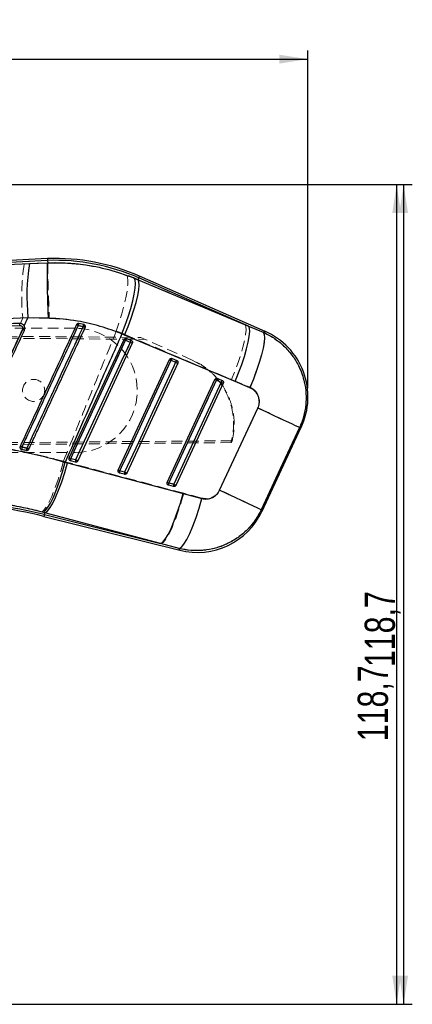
# Model space of a CAD drawing. Header units: millimetres. Extents: x 32 to 392, y 19 to 284.
# Tile 9 of 19: x 261 to 306, y 170 to 284. Entities that reach past the tile are written whole.
import ezdxf

# ---------------------------------------------------------------- set-up
doc = ezdxf.new("R2010")
doc.units = ezdxf.units.MM
doc.linetypes.add('HIDDEN', pattern=[1.905, 1.27, -0.635])
doc.layers.add('FORMATO', color=179, linetype='Continuous')
doc.styles.add('SLDTEXTSTYLE0', font='TXT', dxfattribs={"width": 0.75})
doc.dimstyles.new('SLDDIMSTYLE0', dxfattribs={"dimtxt": 3.5, "dimasz": 3.302, "dimexe": 0, "dimexo": 0.0625, "dimgap": 0.875, "dimtad": 1, "dimdec": 0, "dimlfac": 1.25, "dimrnd": 1e-09, "dimzin": 12, "dimdsep": 46, "dimtxsty": 'SLDTEXTSTYLE0', "dimsah": 1, "dimcen": 0.09, "dimadec": 0, "dimazin": 3, "dimtfac": 1, "dimtdec": 0, "dimtofl": 0, "dimtmove": 0, "dimatfit": 3, "dimfxl": 0, "dimfrac": 2, "dimtolj": 1, "dimtzin": 12, "dimarcsym": 0})
doc.dimstyles.new('SLDDIMSTYLE1', dxfattribs={"dimtxt": 3.5, "dimasz": 3.302, "dimexe": 0, "dimexo": 0.0625, "dimgap": 0.875, "dimtad": 1, "dimdec": 1, "dimlfac": 1.25, "dimrnd": 1e-09, "dimzin": 12, "dimdsep": 46, "dimtxsty": 'SLDTEXTSTYLE0', "dimsah": 1, "dimcen": 0.09, "dimadec": 0, "dimazin": 3, "dimtfac": 1, "dimtdec": 1, "dimtofl": 0, "dimtmove": 0, "dimatfit": 3, "dimfxl": 0, "dimfrac": 2, "dimtolj": 1, "dimtzin": 12, "dimarcsym": 0})

# ---------------------------------------------------------------- blocks, each defined once
blk = doc.blocks.new('_D')
at = {"layer": 'FORMATO'}
for p, q in [((64.48, 243.57), (64.48, 280.25)), ((294.24, 241.13), (294.24, 280.25)), ((64.48, 279.25), (294.24, 279.25))]:
    blk.add_line(p, q, dxfattribs=at)
for points in [[(64.48, 279.25), (67.79, 278.74), (67.79, 279.75)], [(294.24, 279.25), (290.94, 279.76), (290.94, 278.74)]]:
    blk.add_solid(points, dxfattribs=at)
at = {"layer": 'FORMATO', "insert": (159.27, 283.76), "char_height": 3.5, "attachment_point": 1, "rotation": 0.0009, "style": 'SLDTEXTSTYLE0'}
blk.add_mtext('287', dxfattribs=at)
blk = doc.blocks.new('_D_4')
at = {"layer": 'FORMATO'}
for p, q in [((155.48, 264.73), (306.32, 264.73)), ((305.32, 264.73), (305.32, 169.78)), ((146.68, 169.78), (306.32, 169.78))]:
    blk.add_line(p, q, dxfattribs=at)
for points in [[(305.32, 264.73), (304.82, 261.43), (305.83, 261.43)], [(305.32, 169.78), (305.83, 173.08), (304.82, 173.08)]]:
    blk.add_solid(points, dxfattribs=at)
at = {"layer": 'FORMATO', "insert": (300.81, 208.84), "char_height": 3.5, "attachment_point": 1, "rotation": 90, "style": 'SLDTEXTSTYLE0'}
blk.add_mtext('118,7', dxfattribs=at)
blk = doc.blocks.new('_D_5')
at = {"layer": 'FORMATO'}
for p, q in [((155.48, 264.73), (305.51, 264.73)), ((304.51, 264.73), (304.51, 169.78)), ((146.68, 169.78), (305.51, 169.78))]:
    blk.add_line(p, q, dxfattribs=at)
for points in [[(304.51, 264.73), (304.01, 261.43), (305.02, 261.43)], [(304.51, 169.78), (305.02, 173.08), (304.01, 173.08)]]:
    blk.add_solid(points, dxfattribs=at)
at = {"layer": 'FORMATO', "insert": (300, 200.25), "char_height": 3.5, "attachment_point": 1, "rotation": 90, "style": 'SLDTEXTSTYLE0'}
blk.add_mtext('118,7', dxfattribs=at)

msp = doc.modelspace()

# ---------------------------------------------------------------- linework, layer by layer
at = {"color": 7, "linetype": 'Continuous', "lineweight": 25}
for p, q in [((264.093598, 256.153182), (217.970178, 253.739131)), ((264.103038, 255.936468), (223.057416, 253.788183)), ((261.99468, 255.563264), (264.114827, 255.664463)), ((264.103038, 255.936468), (264.114863, 255.664755)), ((264.114827, 255.664463), (264.114863, 255.664755)), ((274.127678, 253.891631), (274.572142, 253.707639)), ((274.660823, 253.9094), (274.572142, 253.707639)), ((274.572142, 253.707639), (287.366161, 248.324942)), ((287.366161, 248.324942), (274.660823, 253.9094)), ((289.295267, 247.713969), (274.748104, 254.107976)), ((261.382343, 248.357965), (261.820426, 249.306612)), ((264.199989, 249.262739), (261.820426, 249.306612)), ((268.287402, 248.517683), (267.715758, 248.634246)), ((261.232277, 248.032996), (261.203861, 247.930006)), ((268.336003, 248.501601), (268.287402, 248.517683)), ((287.366161, 248.324942), (289.072766, 247.609645)), ((266.601393, 233.059558), (272.951982, 246.771515)), ((273.907954, 246.340994), (267.598258, 232.71735)), ((273.021647, 247.295556), (272.696798, 247.428421)), ((285.814687, 241.91196), (273.021647, 247.295556)), ((273.133521, 246.687434), (273.651629, 246.459708)), ((273.255062, 246.898511), (273.270536, 246.892352)), ((273.270536, 246.892352), (273.788643, 246.664625)), ((272.280963, 231.643068), (278.216003, 244.457786)), ((278.397552, 244.373717), (278.91566, 244.145991)), ((278.51916, 244.584755), (278.53456, 244.578622)), ((278.53456, 244.578622), (279.052667, 244.350896)), ((279.171977, 244.027268), (273.277828, 231.300863)), ((277.960533, 230.226578), (283.480023, 242.144058)), ((278.142046, 230.142547), (283.661589, 242.060004)), ((284.179698, 241.832279), (278.701053, 230.003134)), ((283.661589, 242.060004), (283.480023, 242.144058)), ((283.661589, 242.060004), (284.179698, 241.832279)), ((283.783296, 242.270985), (283.798584, 242.264892)), ((283.798584, 242.264892), (284.316692, 242.037166)), ((287.51957, 241.193143), (285.814687, 241.91196)), ((284.436001, 241.713542), (278.957398, 229.884378)), ((284.018556, 229.313873), (288.451097, 238.822272)), ((288.930468, 226.900263), (293.468733, 236.63086)), ((261.026301, 234.082205), (261.095908, 234.056244)), ((266.761495, 232.721631), (266.700565, 232.746261)), ((267.320501, 232.582214), (266.761495, 232.721631)), ((267.341911, 232.836074), (266.782904, 232.975489)), ((266.13824, 232.572568), (266.405826, 232.502075)), ((266.405826, 232.502075), (279.792717, 228.938363)), ((273.021482, 231.4196), (272.462475, 231.559015)), ((272.441062, 231.305143), (272.380063, 231.329812)), ((273.000069, 231.165726), (272.441062, 231.305143)), ((278.142046, 230.142547), (277.960533, 230.226578)), ((278.120628, 229.888655), (278.059527, 229.913383)), ((278.679634, 229.749238), (278.120628, 229.888655)), ((278.701053, 230.003134), (278.142046, 230.142547)), ((279.792717, 228.938363), (281.962302, 228.362292)), ((263.785625, 226.711297), (263.549993, 226.773891)), ((263.680618, 226.290262), (279.420059, 222.364831)), ((263.733108, 226.500727), (263.785625, 226.711297)), ((263.733108, 226.500727), (277.172487, 223.148934)), ((277.172487, 223.148934), (263.785625, 226.711297)), ((279.340988, 222.569079), (277.172487, 223.148934))]:
    msp.add_line(p, q, dxfattribs=at)
at = {"color": 7, "linetype": 'HIDDEN', "lineweight": 18}
for p, q in [((222.673924, 253.768112), (264.103038, 255.936468)), ((261.397451, 255.532322), (222.673924, 253.768112)), ((264.114892, 255.663844), (261.397451, 255.532322)), ((264.114897, 255.663978), (264.114892, 255.663844)), ((274.660823, 253.9094), (274.576289, 253.717076)), ((286.950207, 248.507769), (274.576289, 253.717076)), ((274.660823, 253.9094), (274.748104, 254.107976)), ((274.660823, 253.9094), (286.950207, 248.507769)), ((260.818588, 248.640116), (260.869065, 248.642028)), ((261.221077, 249.269424), (260.952753, 248.63901)), ((261.221077, 249.269424), (264.302429, 249.224664)), ((213.583588, 247.554813), (274.898676, 247.015515)), ((267.283666, 248.080287), (213.684167, 248.083966)), ((260.896699, 248.391336), (260.846466, 248.389322)), ((261.116116, 248.595604), (261.16516, 248.567246)), ((261.363315, 248.387151), (261.428509, 248.242687)), ((289.081136, 247.613569), (286.950207, 248.507769)), ((289.295267, 247.713969), (289.081136, 247.613569)), ((213.684666, 247.315517), (275.408434, 246.791458)), ((273.028705, 247.352676), (285.399496, 242.14041)), ((273.65152, 246.457925), (273.133411, 246.685648)), ((273.270281, 246.892437), (273.246395, 246.901428)), ((273.788388, 246.66471), (273.270281, 246.892437)), ((275.408434, 246.791458), (274.898676, 247.015515)), ((280.849772, 244.399792), (275.408434, 246.791458)), ((278.915576, 244.144237), (278.397465, 244.371959)), ((278.534311, 244.578706), (278.51069, 244.587613)), ((279.052419, 244.350979), (278.534311, 244.578706)), ((280.775195, 244.432571), (281.702737, 243.92916)), ((284.179653, 241.830565), (283.66154, 242.058285)), ((283.798345, 242.264973), (283.77511, 242.273758)), ((284.316453, 242.037245), (283.798345, 242.264973)), ((285.399496, 242.14041), (287.527588, 241.241345)), ((293.27636, 236.575158), (293.468733, 236.63086)), ((213.683783, 234.452345), (285.474238, 235.052017)), ((285.372828, 234.834638), (285.474238, 235.052017)), ((285.372828, 234.834638), (213.582672, 234.213062)), ((261.095923, 234.056232), (261.040881, 234.074674)), ((213.683179, 233.683967), (267.282677, 233.680288)), ((266.410615, 232.548674), (265.937615, 232.672308)), ((266.70911, 232.741549), (266.7618, 232.721467)), ((266.7618, 232.721467), (267.320806, 232.582051)), ((266.782724, 232.973728), (267.341731, 232.834316)), ((279.862833, 228.965815), (266.410615, 232.548674)), ((272.462297, 231.55729), (273.021304, 231.41788)), ((272.388425, 231.325193), (272.441361, 231.304982)), ((272.441361, 231.304982), (273.000367, 231.165566)), ((278.067619, 229.908902), (278.120917, 229.888499)), ((278.120917, 229.888499), (278.679923, 229.749083)), ((278.141869, 230.140878), (278.700876, 230.001471)), ((281.96673, 228.406408), (279.862833, 228.965815)), ((288.930468, 226.900263), (288.835228, 227.066366)), ((263.369012, 226.820656), (263.785535, 226.710935)), ((263.680618, 226.290262), (263.733108, 226.500727)), ((263.733108, 226.500727), (263.785535, 226.710935)), ((277.237652, 223.132681), (263.733108, 226.500727)), ((263.785535, 226.710935), (277.237652, 223.132681)), ((277.237652, 223.132681), (279.340414, 222.570562)), ((279.340414, 222.570562), (279.420059, 222.364831))]:
    msp.add_line(p, q, dxfattribs=at)
at = {"color": 8, "linetype": 'Continuous', "lineweight": 25}
for p, q in [((274.748104, 254.107976), (274.660823, 253.9094)), ((289.072766, 247.609645), (289.295267, 247.713969)), ((293.468733, 236.63086), (293.27, 236.573317)), ((288.835564, 227.06578), (288.930468, 226.900263)), ((263.733108, 226.500727), (263.680618, 226.290262)), ((279.420059, 222.364831), (279.340988, 222.569079))]:
    msp.add_line(p, q, dxfattribs=at)
at = {"color": 7, "linetype": 'HIDDEN', "lineweight": 18, "flags": 128}
for points in [[(273.226905, 254.244238), (273.341921, 254.009169), (273.392333, 253.614058), (273.376757, 253.069741), (273.295621, 252.391144), (273.15115, 251.596878), (272.947307, 250.708724), (272.68968, 249.751038), (272.385335, 248.750085), (272.042619, 247.733314)], [(274.576289, 253.717076), (274.676676, 253.477654), (274.70395, 253.084539), (274.657375, 252.548361), (274.538209, 251.883615), (274.349675, 251.108272), (274.096869, 250.243294), (273.786625, 249.312066), (273.427333, 248.339765), (273.028705, 247.352676)], [(286.950207, 248.507769), (287.050357, 248.268327), (287.077341, 247.875068), (287.03043, 247.338633), (286.910892, 246.673536), (286.721962, 245.897773), (286.468752, 245.032334), (286.158113, 244.100636), (285.798451, 243.127888), (285.399496, 242.14041)], [(289.081136, 247.613569), (289.184863, 247.380279), (289.214463, 246.991179), (289.169125, 246.456915), (289.050091, 245.792104), (288.860617, 245.014933), (288.605886, 244.146666), (288.292869, 243.211057), (287.930128, 242.233703), (287.527588, 241.241345)], [(273.133411, 246.685648), (272.928663, 246.243573), (272.109672, 244.475271), (268.83371, 237.402064), (266.782724, 232.973728)], [(267.341731, 232.834316), (267.546479, 233.276391), (268.365469, 235.044693), (271.641433, 242.1179), (273.65152, 246.457925)], [(267.598241, 232.716999), (267.802986, 233.159075), (268.621967, 234.927382), (271.897892, 242.000607), (273.907953, 246.340638)], [(278.397465, 244.371959), (278.192716, 243.929883), (277.373719, 242.161581), (274.097733, 235.088374), (272.462297, 231.55729)], [(273.021304, 231.41788), (273.226053, 231.859955), (274.045051, 233.628257), (277.32104, 240.701465), (278.915576, 244.144237)], [(273.277811, 231.30052), (273.482557, 231.742597), (274.30154, 233.510905), (277.577475, 240.584139), (279.171981, 244.026917)], [(283.66154, 242.058285), (283.456788, 241.61621), (282.63778, 239.847908), (279.361752, 232.774703), (278.141869, 230.140878)], [(278.700876, 230.001471), (278.905628, 230.443546), (279.724636, 232.211847), (283.00067, 239.285052), (284.179653, 241.830565)], [(278.95738, 229.884046), (279.162127, 230.326123), (279.981114, 232.094434), (283.257065, 239.167679), (284.436014, 241.713199)], [(288.456937, 238.868498), (286.221019, 234.072193), (284.022772, 229.356697)], [(288.835228, 227.066366), (291.036945, 231.780364), (293.27636, 236.575158)], [(265.937615, 232.672308), (265.622995, 231.541663), (265.283754, 230.463), (264.931111, 229.471991), (264.576727, 228.601412), (264.232324, 227.880054), (263.909292, 227.331774), (263.618313, 226.974705), (263.369012, 226.820656)], [(266.410615, 232.548674), (266.085692, 231.419444), (265.736435, 230.342261), (265.374421, 229.352828), (265.011648, 228.483936), (264.660138, 227.764383), (264.331543, 227.218016), (264.036751, 226.862945), (263.785535, 226.710935)], [(279.862833, 228.965815), (279.537909, 227.83724), (279.188672, 226.760796), (278.826685, 225.772126), (278.463935, 224.903966), (278.112433, 224.185062), (277.783817, 223.639219), (277.48897, 223.284511), (277.237652, 223.132681)], [(281.96673, 228.406408), (281.641574, 227.27185), (281.291862, 226.190195), (280.92929, 225.197623), (280.565986, 224.327331), (280.214102, 223.608428), (279.885406, 223.06496), (279.590893, 222.715105), (279.340414, 222.570562)]]:
    msp.add_lwpolyline(points, dxfattribs=at)
at = {"color": 7, "linetype": 'Continuous', "lineweight": 25, "flags": 128}
for points in [[(272.696798, 247.428421), (273.079875, 248.430602), (273.423562, 249.418678), (273.718435, 250.365557), (273.95641, 251.245275), (274.13096, 252.03371), (274.2373, 252.709244), (274.272514, 253.253353), (274.235636, 253.651117), (274.127678, 253.891631)], [(273.021647, 247.295556), (273.423096, 248.287462), (273.784844, 249.265612), (274.097017, 250.203313), (274.351099, 251.074978), (274.540154, 251.856819), (274.659025, 252.527501), (274.704467, 253.068721), (274.67524, 253.465712), (274.572142, 253.707639)], [(285.814687, 241.91196), (286.216237, 242.903984), (286.578099, 243.882269), (286.890395, 244.820114), (287.144603, 245.691919), (287.333782, 246.473888), (287.45277, 247.144677), (287.498318, 247.685976), (287.469183, 248.08301), (287.366161, 248.324942)], [(289.072766, 247.609645), (289.178771, 247.372722), (289.210111, 246.979091), (289.165922, 246.439592), (289.047421, 245.769081), (288.857872, 244.986023), (288.602494, 244.111981), (288.28832, 243.171024), (287.924001, 242.189065), (287.51957, 241.193143)], [(266.782904, 232.975489), (266.987655, 233.417576), (267.806656, 235.185925), (271.082663, 242.259321), (273.133521, 246.687434)], [(273.651629, 246.459708), (273.446879, 246.017621), (272.627877, 244.249272), (269.351869, 237.175877), (267.341911, 232.836074)], [(273.133521, 246.687434), (273.096489, 246.704585), (273.061765, 246.720668), (273.030397, 246.735196), (273.003331, 246.747732), (272.981383, 246.757897), (272.965215, 246.765385), (272.955315, 246.769971), (272.951982, 246.771515)], [(273.907954, 246.340994), (273.895568, 246.34673), (273.875486, 246.356031), (273.848464, 246.368546), (273.815518, 246.383804), (273.777889, 246.401232), (273.736994, 246.420172), (273.694373, 246.439912), (273.651629, 246.459708)], [(272.462475, 231.559015), (272.667226, 232.001102), (273.486229, 233.76945), (276.762242, 240.842842), (278.397552, 244.373717)], [(278.91566, 244.145991), (278.710909, 243.703904), (277.891906, 241.935556), (274.615892, 234.862164), (273.021482, 231.4196)], [(278.216003, 244.457786), (278.219337, 244.456244), (278.229238, 244.451661), (278.245407, 244.444175), (278.267357, 244.434011), (278.294424, 244.421476), (278.325794, 244.406949), (278.360519, 244.390868), (278.397552, 244.373717)], [(278.91566, 244.145991), (278.958404, 244.126195), (279.001025, 244.106455), (279.04192, 244.087514), (279.079548, 244.070085), (279.112492, 244.054825), (279.139513, 244.042309), (279.159593, 244.033006), (279.171977, 244.027268)], [(284.179698, 241.832279), (284.222442, 241.812483), (284.265063, 241.792742), (284.305957, 241.7738), (284.343583, 241.75637), (284.376526, 241.741108), (284.403544, 241.728589), (284.423621, 241.719283), (284.436001, 241.713542)], [(293.27, 236.573317), (293.119392, 236.643807), (292.814041, 236.78646), (292.362208, 236.997419), (291.776114, 237.270976), (291.071615, 237.599732), (290.267766, 237.974793), (289.386313, 238.386014), (288.451099, 238.822271)], [(293.27, 236.573317), (291.034893, 231.781194), (288.835564, 227.06578)], [(266.782904, 232.975489), (266.745877, 232.992638), (266.711158, 233.008718), (266.679794, 233.023244), (266.652733, 233.035778), (266.630788, 233.045942), (266.614624, 233.053429), (266.604726, 233.058014), (266.601393, 233.059558)], [(267.598258, 232.71735), (267.585867, 232.723089), (267.565779, 232.732392), (267.538752, 232.744909), (267.505803, 232.760169), (267.468171, 232.777597), (267.427275, 232.796538), (267.384654, 232.816278), (267.341911, 232.836074)], [(263.549993, 226.773891), (263.800076, 226.925458), (264.092244, 227.278125), (264.416919, 227.820331), (264.76346, 228.534305), (265.120507, 229.396643), (265.476359, 230.379081), (265.819351, 231.449417), (266.13824, 232.572568)], [(263.785625, 226.711297), (264.036821, 226.8617), (264.331166, 227.213227), (264.658998, 227.754345), (265.009561, 228.467293), (265.371349, 229.328675), (265.732488, 230.310222), (266.081128, 231.379722), (266.405826, 232.502075)], [(272.280963, 231.643068), (272.284297, 231.641526), (272.294195, 231.636944), (272.310361, 231.629459), (272.332305, 231.619298), (272.359367, 231.606766), (272.39073, 231.592241), (272.425448, 231.576163), (272.462475, 231.559015)], [(273.021482, 231.4196), (273.064225, 231.399804), (273.106846, 231.380064), (273.147742, 231.361122), (273.185373, 231.343693), (273.218322, 231.32843), (273.245349, 231.315911), (273.265437, 231.306605), (273.277828, 231.300863)], [(278.701053, 230.003134), (278.743795, 229.983338), (278.786416, 229.963598), (278.827312, 229.944655), (278.864943, 229.927223), (278.897892, 229.911958), (278.924919, 229.899435), (278.945006, 229.890125), (278.957398, 229.884378)], [(288.835564, 227.06578), (288.684979, 227.136263), (288.379737, 227.278869), (287.92809, 227.489744), (287.34225, 227.763186), (286.638054, 228.091803), (285.834541, 228.466709), (284.953435, 228.877771), (284.018556, 229.313873)], [(277.172487, 223.148934), (277.423712, 223.299283), (277.718074, 223.650705), (278.045912, 224.19167), (278.396473, 224.904428), (278.758254, 225.765596), (279.119386, 226.74692), (279.468019, 227.816203), (279.792717, 228.938363)], [(279.340988, 222.569079), (279.591314, 222.711946), (279.885304, 223.058434), (280.213209, 223.597053), (280.564154, 224.309942), (280.926502, 225.173461), (281.288237, 226.158973), (281.637363, 227.233798), (281.962302, 228.362292)]]:
    msp.add_lwpolyline(points, dxfattribs=at)
at = {"color": 7, "linetype": 'HIDDEN', "lineweight": 18}
msp.add_circle((262.483172, 240.880617), 1.28, dxfattribs=at)
for centre, radius, start, end in [((285.726603, 251.713238), 24.627079, 171.07875921, 185.6949926), ((264.941956, 231.797768), 24.153274, 66.27276477, 91.99045993), ((259.988137, 248.418052), 0.908955, 358.31573865, 14.26519608), ((268.537067, 248.293923), 0.889026, 157.49250664, 173.03853433), ((256.520147, 237.692191), 11.258443, 64.28199446, 65.43145121), ((267.283172, 240.880288), 7.2, 269.99606742, 89.99606742), ((280.058438, 275.334542), 29.651892, 244.83389801, 245.2717222), ((268.952109, 248.187919), 0.742011, 153.61381463, 172.2744757), ((281.894811, 277.695048), 32.432718, 245.05589346, 245.52049631), ((275.916058, 252.799763), 6.717553, 243.81675877, 245.52883644), ((273.517853, 246.579883), 0.398726, 128.38253838, 164.61769223), ((274.03595, 246.352165), 0.398713, 128.3821696, 164.61791966), ((280.137157, 260.298932), 15.285188, 244.89309306, 245.95010507), ((281.266986, 250.67366), 6.924275, 243.85646856, 245.51754435), ((278.781773, 244.266249), 0.398581, 128.37883651, 164.6202362), ((279.299869, 244.038533), 0.398565, 128.37849411, 164.62051623), ((285.604694, 258.424604), 15.769375, 244.90097039, 245.92548411), ((286.667198, 248.653951), 7.248227, 243.91412471, 245.50115209), ((284.045682, 241.952643), 0.398404, 128.37606945, 164.62333692), ((284.563778, 241.72493), 0.398385, 128.37594259, 164.62367039), ((291.190241, 256.805056), 16.534319, 244.91247844, 245.8895202), ((192.470292, 30.943213), 229.011703, 63.88471815, 65.22005981), ((289.072854, 294.809116), 66.648043, 245.01713274, 245.21567815), ((262.357866, 233.985069), 1.263947, 165.57769728, 176.77241035), ((262.672098, 233.920935), 1.011667, 164.89441791, 178.93782862), ((283.040984, 280.163887), 50.692522, 245.09722116, 245.38996466), ((269.55024, 239.055087), 6.681472, 243.81014501, 245.5305721), ((267.182725, 232.813552), 0.43088, 158.17691378, 192.34005939), ((267.741749, 232.674135), 0.430897, 158.17716424, 192.33946606), ((273.8046, 246.626091), 15.230947, 244.89206314, 245.95314987), ((275.313186, 237.818649), 6.879838, 243.84886365, 245.51952099), ((272.862491, 231.39706), 0.431079, 158.17980691, 192.33338279), ((273.421521, 231.257644), 0.431102, 158.18013956, 192.33264171), ((279.684, 245.641099), 15.706415, 244.89982401, 245.92884337), ((281.124503, 236.686669), 7.193294, 243.90569667, 245.50329772), ((278.542327, 229.980574), 0.431351, 158.18371643, 192.32508144), ((279.101365, 229.841159), 0.431383, 158.18417482, 192.32417316), ((285.683221, 244.914843), 16.466991, 244.91130592, 245.89288219), ((188.431677, 22.299068), 228.058149, 63.87990078, 65.21892044), ((252.188146, 180.209946), 47.708726, 75.99606742, 89.99464199)]:
    msp.add_arc(centre, radius, start, end, dxfattribs=at)
at = {"color": 7, "linetype": 'Continuous', "lineweight": 25}
for centre, radius, start, end in [((286.410736, 251.752502), 24.711652, 171.12906799, 185.68027561), ((264.941956, 231.797768), 24.370185, 66.27276477, 91.99708704), ((264.941956, 231.797768), 24.153274, 66.27276477, 91.99045993), ((259.993074, 248.418011), 0.9042, 358.29162067, 14.34404467), ((268.775746, 248.248676), 1.127935, 160.01119083, 172.23463263), ((256.198585, 236.993255), 12.02769, 64.34672982, 65.40848478), ((261.521999, 250.319592), 2.304877, 262.77883904, 268.34018537), ((256.142117, 223.647459), 27.301297, 65.05090859, 65.53373342), ((269.10908, 248.154066), 0.898539, 156.12919066, 171.48206451), ((250.483595, 209.809863), 42.3686, 64.90039797, 65.25174125), ((285.96257, 240.131669), 8.2824, 334.67784429, 66.49286957), ((273.506119, 246.586568), 0.386009, 127.61147248, 164.85253169), ((274.024223, 246.358844), 0.386005, 127.61136377, 164.85260114), ((278.770112, 244.272867), 0.385968, 127.61038457, 164.8533113), ((279.288216, 244.045143), 0.385964, 127.61028466, 164.85339753), ((284.034101, 241.959173), 0.385918, 127.60959642, 164.85427176), ((284.552205, 241.73145), 0.385912, 127.60956529, 164.85437591), ((251.765291, 214.186413), 22.189105, 65.02293917, 65.62118286), ((262.466545, 233.9632), 1.373792, 165.79470522, 176.11651838), ((262.745223, 233.906475), 1.085151, 165.1218241, 178.24514977), ((247.8182, 204.045945), 33.18094, 64.82917816, 65.27523155), ((267.19003, 232.813321), 0.438235, 158.2814524, 192.07701857), ((267.749042, 232.673904), 0.43824, 158.28152257, 192.07684676), ((272.869658, 231.396831), 0.438294, 158.28226269, 192.07508423), ((273.428672, 231.257414), 0.438301, 158.2823558, 192.07486942), ((278.549306, 229.980342), 0.438374, 158.28335561, 192.07267789), ((279.108323, 229.840925), 0.438383, 158.28348348, 192.0724147), ((252.188146, 180.209946), 47.491815, 75.99606742, 89.99606742), ((252.188146, 180.209946), 47.708726, 75.99606742, 89.99464199), ((281.424305, 230.401071), 8.2824, 255.78198389, 335.2144975)]:
    msp.add_arc(centre, radius, start, end, dxfattribs=at)
for points, knots in [([(223.057416, 253.788183), (226.887564, 253.963035), (239.867329, 254.55558), (252.845902, 255.146627), (261.99468, 255.563264)], [0, 0, 0, 0, 0.295086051, 1, 1, 1, 1]), ([(264.199989, 249.262739), (264.198534, 249.300064), (264.188189, 249.565582), (264.164806, 250.194893), (264.133539, 251.134035), (264.104799, 252.152772), (264.084151, 253.08607), (264.071929, 253.911006), (264.068844, 254.600402), (264.074868, 255.136029), (264.08952, 255.513112), (264.106392, 255.614013), (264.114827, 255.664463)], [0, 0, 0, 0, 0.0117321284, 0.083460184, 0.1980319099, 0.3126036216, 0.4271713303, 0.5417390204, 0.6563042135, 0.7708693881, 0.8854347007, 1, 1, 1, 1]), ([(264.093598, 256.153182), (264.093991, 256.144157), (264.094779, 256.126089), (264.100284, 255.999715), (264.103038, 255.936468)], [0, 0, 0, 0, 0.4995238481, 1, 1, 1, 1]), ([(264.114863, 255.664755), (264.78878, 255.670878), (266.141735, 255.683172), (268.509933, 255.453223), (271.216998, 254.943269), (273.15164, 254.244277), (274.127678, 253.891631)], [0, 0, 0, 0, 0.1969328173, 0.3953625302, 0.6949571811, 1, 1, 1, 1]), ([(260.869086, 248.642021), (260.707296, 248.635897), (259.898344, 248.605278), (256.500736, 248.476639), (243.226289, 247.973635), (230.597848, 247.492448), (220.558314, 247.109907)], [0, 0, 0, 0, 0.0120414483, 0.0602072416, 0.2528704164, 1, 1, 1, 1]), ([(261.820426, 249.306612), (252.674851, 248.862794), (239.701348, 248.233213), (226.728102, 247.573728), (222.900249, 247.379142)], [0, 0, 0, 0, 0.7049425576, 1, 1, 1, 1]), ([(261.122965, 248.592578), (261.062092, 248.613846), (260.979222, 248.6428), (260.892189, 248.642185), (260.869086, 248.642021)], [0, 0, 0, 0, 0.7345526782, 1, 1, 1, 1]), ([(272.696798, 247.428421), (271.872143, 247.733), (270.210226, 248.346813), (267.358456, 249.018506), (265.328141, 249.175503), (264.199989, 249.262739)], [0, 0, 0, 0, 0.3044233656, 0.6135003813, 1, 1, 1, 1]), ([(267.715758, 248.634246), (267.688313, 248.636731), (267.633422, 248.641702), (267.554268, 248.613885), (267.48848, 248.565257), (267.461927, 248.519336), (267.449152, 248.497243)], [0, 0, 0, 0, 0.25475889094, 0.50952820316, 0.76404087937, 1, 1, 1, 1]), ([(220.585985, 246.864969), (227.304842, 247.119843), (240.742507, 247.62959), (254.178767, 248.137234), (260.896872, 248.391055)], [0, 0, 0, 0, 0.5000018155, 1, 1, 1, 1]), ([(255.451357, 235.514039), (256.995635, 238.858257), (258.922613, 243.031235), (260.849579, 247.204233), (261.232277, 248.032996)], [0, 0, 0, 0, 0.8013985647, 1, 1, 1, 1]), ([(261.203861, 247.930006), (260.250167, 245.869449), (258.34278, 241.748338), (256.435536, 237.627177), (255.481914, 235.566597)], [0, 0, 0, 0, 0.5000003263, 1, 1, 1, 1]), ([(255.682306, 235.472412), (256.636175, 237.532914), (258.543913, 241.653918), (260.451745, 245.774893), (261.405661, 247.83538)], [0, 0, 0, 0, 0.4999999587, 1, 1, 1, 1]), ([(260.896872, 248.391055), (260.936351, 248.388382), (261.012562, 248.383222), (261.113068, 248.326849), (261.187278, 248.24541), (261.23283, 248.142946), (261.232461, 248.069647), (261.232277, 248.032996)], [0, 0, 0, 0, 0.21240798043, 0.41004384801, 0.60701832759, 0.80350491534, 1, 1, 1, 1]), ([(267.449152, 248.497243), (266.361658, 246.147215), (264.186669, 241.447158), (262.011714, 236.74709), (260.924237, 234.397056)], [0, 0, 0, 0, 0.4999999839, 1, 1, 1, 1]), ([(261.382343, 248.357965), (261.377251, 248.366458), (261.339484, 248.429451), (261.25805, 248.520107), (261.162435, 248.571403), (261.122965, 248.592578)], [0, 0, 0, 0, 0.0838453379, 0.6218083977, 1, 1, 1, 1]), ([(261.13476, 234.300325), (261.202945, 234.447717), (261.543871, 235.184676), (262.975766, 238.279903), (264.74817, 242.111094), (266.581726, 246.074379), (267.32428, 247.67941), (267.658154, 248.401079)], [0, 0, 0, 0, 0.0313581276, 0.156790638, 0.6585206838, 0.8464607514, 1, 1, 1, 1]), ([(261.405661, 247.83538), (261.426583, 247.895737), (261.468426, 248.016448), (261.454827, 248.202987), (261.40512, 248.309265), (261.382343, 248.357965)], [0, 0, 0, 0, 0.3514057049, 0.7027993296, 1, 1, 1, 1]), ([(268.220452, 248.287157), (268.152263, 248.139767), (267.811318, 247.402815), (266.379352, 244.307615), (264.606301, 240.475075), (262.772597, 236.511335), (262.029882, 234.905856), (261.696452, 234.185103)], [0, 0, 0, 0, 0.0313552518, 0.156776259, 0.6584602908, 0.8466714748, 1, 1, 1, 1]), ([(261.930666, 234.076148), (261.99865, 234.223064), (262.339437, 234.95952), (263.771436, 238.054134), (265.878578, 242.607727), (267.712937, 246.571774), (268.456064, 248.17767)], [0, 0, 0, 0, 0.031255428, 0.1566756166, 0.658356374, 1, 1, 1, 1]), ([(267.658154, 248.401079), (267.775071, 248.378497), (267.962907, 248.342216), (268.149864, 248.302248), (268.220452, 248.287157)], [0, 0, 0, 0, 0.6224382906, 1, 1, 1, 1]), ([(268.456064, 248.17767), (268.464746, 248.202146), (268.482618, 248.252527), (268.476982, 248.334919), (268.445584, 248.41139), (268.395439, 248.469262), (268.353721, 248.49196), (268.336003, 248.501601)], [0, 0, 0, 0, 0.2017544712, 0.4152895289, 0.6288244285, 0.8423577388, 1, 1, 1, 1]), ([(289.072766, 247.609645), (289.100413, 247.597331), (289.572196, 247.387207), (290.449157, 246.888518), (291.578449, 245.961783), (292.521878, 244.852417), (293.32462, 243.49505), (293.8344, 242.029602), (294.048698, 240.532266), (294.019565, 239.176487), (293.778983, 237.834447), (293.439662, 236.993694), (293.27, 236.573317)], [0, 0, 0, 0, 0.0069129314, 0.11796437, 0.2290148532, 0.3389213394, 0.4488265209, 0.5875948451, 0.6903340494, 0.7930729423, 0.8965362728, 1, 1, 1, 1]), ([(272.696798, 247.428421), (271.776148, 245.349829), (269.583994, 240.400509), (267.403171, 235.446193), (266.13824, 232.572568)], [0, 0, 0, 0, 0.4199753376, 1, 1, 1, 1]), ([(272.951982, 246.771515), (272.965743, 246.794964), (272.993261, 246.841856), (273.060784, 246.890171), (273.138852, 246.914839), (273.20636, 246.91352), (273.243676, 246.90202), (273.255062, 246.898511)], [0, 0, 0, 0, 0.2233195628, 0.4465833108, 0.6714472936, 0.8997539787, 1, 1, 1, 1]), ([(273.788643, 246.664625), (273.807531, 246.654451), (273.850165, 246.631486), (273.89994, 246.572306), (273.929933, 246.495911), (273.934314, 246.414403), (273.916492, 246.364773), (273.907954, 246.340994)], [0, 0, 0, 0, 0.1686947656, 0.3807709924, 0.5928472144, 0.8049234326, 1, 1, 1, 1]), ([(278.216003, 244.457786), (278.229764, 244.481235), (278.257282, 244.528127), (278.324804, 244.576442), (278.402872, 244.60111), (278.470409, 244.599792), (278.507749, 244.588275), (278.51916, 244.584755)], [0, 0, 0, 0, 0.2232678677, 0.4464800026, 0.6712903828, 0.8995413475, 1, 1, 1, 1]), ([(279.052667, 244.350896), (279.071579, 244.340706), (279.114235, 244.317724), (279.164007, 244.258504), (279.193974, 244.182099), (279.198324, 244.100619), (279.180508, 244.051018), (279.171977, 244.027268)], [0, 0, 0, 0, 0.1689121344, 0.3809896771, 0.5930672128, 0.8051447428, 1, 1, 1, 1]), ([(283.480023, 242.144058), (283.493784, 242.167506), (283.521302, 242.214398), (283.588825, 242.262714), (283.666892, 242.287381), (283.734471, 242.286064), (283.771846, 242.274521), (283.783296, 242.270985)], [0, 0, 0, 0, 0.2231920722, 0.4463285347, 0.6710602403, 0.8992292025, 1, 1, 1, 1]), ([(284.316692, 242.037166), (284.335638, 242.026954), (284.378329, 242.003945), (284.428097, 241.944666), (284.458025, 241.868245), (284.462329, 241.786807), (284.444521, 241.737251), (284.436001, 241.713542)], [0, 0, 0, 0, 0.1692346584, 0.38131414, 0.5933936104, 0.8054730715, 1, 1, 1, 1]), ([(288.451099, 238.822271), (288.451582, 238.823309), (288.533817, 239.00001), (288.639432, 239.382699), (288.604262, 239.909775), (288.42212, 240.411786), (288.088905, 240.880426), (287.71262, 241.087107), (287.51957, 241.193143)], [0, 0, 0, 0, 0.0012023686, 0.2046367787, 0.4080478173, 0.546678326, 0.7674268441, 1, 1, 1, 1]), ([(255.100349, 234.754045), (256.022042, 234.641204), (257.865388, 234.415526), (260.639802, 233.921495), (263.411157, 233.321171), (265.229218, 232.822101), (266.13824, 232.572568)], [0, 0, 0, 0, 0.2468892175, 0.493767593, 0.7468864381, 1, 1, 1, 1]), ([(260.924237, 234.397056), (260.915184, 234.371087), (260.897077, 234.319149), (260.904509, 234.235343), (260.93737, 234.159348), (260.983058, 234.10899), (261.016276, 234.088414), (261.026301, 234.082205)], [0, 0, 0, 0, 0.225498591, 0.4509935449, 0.6765904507, 0.9023984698, 1, 1, 1, 1]), ([(261.095908, 234.056244), (261.253418, 234.023736), (261.441685, 233.984881), (261.629842, 233.946049), (261.66058, 233.939706)], [0, 0, 0, 0, 0.83663342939, 1, 1, 1, 1]), ([(261.696452, 234.185103), (261.58873, 234.207201), (261.401547, 234.245598), (261.214263, 234.284016), (261.13476, 234.300325)], [0, 0, 0, 0, 0.5754943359, 1, 1, 1, 1]), ([(261.66058, 233.939706), (261.663764, 233.939091), (261.69366, 233.933321), (261.752742, 233.933816), (261.830708, 233.961911), (261.893739, 234.011329), (261.918996, 234.055663), (261.930666, 234.076148)], [0, 0, 0, 0, 0.0299551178, 0.2813295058, 0.5327057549, 0.7840854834, 1, 1, 1, 1]), ([(266.700565, 232.746261), (266.677977, 232.762481), (266.632794, 232.794928), (266.590484, 232.868972), (266.574279, 232.951096), (266.583398, 233.01669), (266.597681, 233.050716), (266.601393, 233.059558)], [0, 0, 0, 0, 0.232056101, 0.4641878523, 0.6941979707, 0.9205365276, 1, 1, 1, 1]), ([(267.598258, 232.71735), (267.584345, 232.693612), (267.556519, 232.646136), (267.488373, 232.597328), (267.409971, 232.572667), (267.352051, 232.574728), (267.323222, 232.581569), (267.320501, 232.582214)], [0, 0, 0, 0, 0.243652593, 0.487305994, 0.7309593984, 0.9746128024, 1, 1, 1, 1]), ([(272.380063, 231.329812), (272.357481, 231.346041), (272.312309, 231.378502), (272.270024, 231.452562), (272.253846, 231.534692), (272.262985, 231.600254), (272.277261, 231.634252), (272.280963, 231.643068)], [0, 0, 0, 0, 0.2321102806, 0.4642962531, 0.6943594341, 0.9207492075, 1, 1, 1, 1]), ([(273.277828, 231.300863), (273.276871, 231.298844), (273.264243, 231.272192), (273.230108, 231.225285), (273.16217, 231.177729), (273.082738, 231.155368), (273.027282, 231.159011), (273.000648, 231.165583), (273.000069, 231.165726)], [0, 0, 0, 0, 0.0199759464, 0.263627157, 0.5072783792, 0.7509296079, 0.9945808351, 1, 1, 1, 1]), ([(278.059527, 229.913383), (278.036953, 229.929623), (277.991797, 229.962108), (277.949549, 230.036189), (277.933413, 230.118328), (277.942581, 230.183843), (277.956846, 230.217801), (277.960533, 230.226578)], [0, 0, 0, 0, 0.2321903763, 0.4644565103, 0.6945980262, 0.9210632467, 1, 1, 1, 1]), ([(278.957398, 229.884378), (278.956424, 229.882323), (278.943774, 229.855637), (278.909591, 229.808714), (278.84163, 229.761191), (278.762187, 229.738868), (278.706773, 229.742537), (278.680177, 229.749104), (278.679634, 229.749238)], [0, 0, 0, 0, 0.02033282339, 0.2639810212, 0.50762923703, 0.75127746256, 0.99492568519, 1, 1, 1, 1]), ([(281.962302, 228.362292), (281.967523, 228.360926), (282.164927, 228.309275), (282.575168, 228.273921), (283.079369, 228.403637), (283.518339, 228.65534), (283.823884, 228.950099), (283.967158, 229.217828), (284.018556, 229.313873)], [0, 0, 0, 0, 0.0066595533, 0.2518135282, 0.4971833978, 0.6319872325, 0.8679797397, 1, 1, 1, 1]), ([(263.549993, 226.773891), (262.887082, 226.938085), (261.561239, 227.266479), (259.494306, 227.641151), (257.38308, 227.928008), (255.956261, 228.027615), (255.242817, 228.077421)], [0, 0, 0, 0, 0.2458324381, 0.4916723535, 0.7458238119, 1, 1, 1, 1]), ([(288.835564, 227.06578), (288.597151, 226.62111), (288.144888, 225.77758), (287.215951, 224.709208), (286.13484, 223.789464), (284.891716, 223.068564), (283.53092, 222.574448), (282.148331, 222.32311), (280.731372, 222.296179), (279.804451, 222.478112), (279.340988, 222.569079)], [0, 0, 0, 0, 0.1328493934, 0.252012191, 0.3711751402, 0.5063245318, 0.6288590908, 0.7513948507, 0.8756968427, 1, 1, 1, 1])]:
    msp.add_open_spline(points, degree=3, knots=knots, dxfattribs=at)
at = {"color": 7, "linetype": 'HIDDEN', "lineweight": 18}
for points, knots in [([(264.103038, 255.936468), (264.099897, 256.008586), (264.096747, 256.08091), (264.09596, 256.098978), (264.095958, 256.09903)], [0, 0, 0, 0, 0.9971470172, 1, 1, 1, 1]), ([(264.114892, 255.663844), (264.112141, 255.61368), (264.10664, 255.513352), (264.108568, 255.137102), (264.11815, 254.602256), (264.135471, 253.91357), (264.160092, 253.089248), (264.191029, 252.156461), (264.227569, 251.138092), (264.263888, 250.185362), (264.289537, 249.541654), (264.30091, 249.262002), (264.302429, 249.224664)], [0, 0, 0, 0, 0.11405871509, 0.22811744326, 0.34217603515, 0.4562346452, 0.57029572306, 0.68435681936, 0.79842187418, 0.91248694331, 0.98831553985, 1, 1, 1, 1]), ([(273.226905, 254.244238), (272.044128, 254.609424), (269.646506, 255.349696), (266.833641, 255.644391), (264.980536, 255.684394), (264.403576, 255.670787), (264.114897, 255.663978)], [0, 0, 0, 0, 0.4013982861, 0.8136792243, 0.9067754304, 1, 1, 1, 1]), ([(274.576289, 253.717076), (274.353489, 253.809998), (273.907688, 253.995926), (273.453901, 254.161443), (273.226905, 254.244238)], [0, 0, 0, 0, 0.49977494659, 1, 1, 1, 1]), ([(222.515177, 247.356216), (223.171191, 247.38973), (236.073014, 248.048844), (248.975058, 248.675054), (261.221077, 249.269424)], [0, 0, 0, 0, 0.0508466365, 1, 1, 1, 1]), ([(260.952753, 248.63901), (260.978809, 248.635205), (261.034894, 248.627016), (261.087793, 248.606558), (261.116116, 248.595604)], [0, 0, 0, 0, 0.4645849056, 1, 1, 1, 1]), ([(264.302429, 249.224664), (264.537096, 249.215548), (265.00669, 249.197307), (266.548749, 249.07929), (268.949214, 248.724452), (271.00363, 248.06621), (272.042619, 247.733314)], [0, 0, 0, 0, 0.0886533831, 0.1774044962, 0.5839851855, 1, 1, 1, 1]), ([(255.481449, 235.566983), (256.434712, 237.627718), (258.341237, 241.749188), (260.247879, 245.870625), (261.2012, 247.931345)], [0, 0, 0, 0, 0.4999997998, 1, 1, 1, 1]), ([(261.2012, 247.931345), (261.213646, 247.967422), (261.238071, 248.038224), (261.226724, 248.151265), (261.181864, 248.252583), (261.105268, 248.332533), (261.006354, 248.384898), (260.933255, 248.38919), (260.896699, 248.391336)], [0, 0, 0, 0, 0.1719483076, 0.3374542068, 0.5031199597, 0.6688170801, 0.8343798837, 1, 1, 1, 1]), ([(267.654595, 248.401674), (266.559562, 246.033623), (264.709945, 242.033756), (262.536345, 237.333149), (261.457766, 235.000599), (261.13375, 234.299877)], [0, 0, 0, 0, 0.5037780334, 0.8509298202, 1, 1, 1, 1]), ([(261.695387, 234.184574), (262.789957, 236.551696), (264.638818, 240.550052), (266.812648, 245.251074), (267.891896, 247.58498), (268.216833, 248.287666)], [0, 0, 0, 0, 0.5035308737, 0.8505245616, 1, 1, 1, 1]), ([(268.45574, 248.177721), (268.38875, 248.032949), (268.048964, 247.298634), (266.617993, 244.206154), (264.509931, 239.650392), (262.67467, 235.684165), (261.930588, 234.076112)], [0, 0, 0, 0, 0.0307992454, 0.1562195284, 0.6579006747, 1, 1, 1, 1]), ([(265.937615, 232.672308), (266.861617, 234.955217), (268.894013, 239.976608), (270.931467, 244.99595), (272.042619, 247.733314)], [0, 0, 0, 0, 0.4546368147, 1, 1, 1, 1]), ([(268.216833, 248.287666), (268.147452, 248.302514), (267.960534, 248.342516), (267.772705, 248.378836), (267.654595, 248.401674)], [0, 0, 0, 0, 0.371182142, 1, 1, 1, 1]), ([(272.042619, 247.733314), (272.208336, 247.673631), (272.539917, 247.554211), (272.865727, 247.419874), (273.028705, 247.352676)], [0, 0, 0, 0, 0.49977811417, 1, 1, 1, 1]), ([(293.27636, 236.575158), (293.346178, 236.734425), (293.599423, 237.312122), (293.901027, 238.363573), (294.06818, 239.72112), (294.004157, 241.080075), (293.713946, 242.461058), (293.179099, 243.791058), (292.40776, 245.021216), (291.464063, 246.07683), (290.354235, 246.973478), (289.505504, 247.400205), (289.081136, 247.613569)], [0, 0, 0, 0, 0.0397525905, 0.1441913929, 0.2486298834, 0.3511386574, 0.4536478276, 0.5697088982, 0.6766523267, 0.7835969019, 0.8917980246, 1, 1, 1, 1]), ([(285.474238, 235.052017), (285.559215, 235.494471), (285.731632, 236.39221), (285.699843, 237.763473), (285.452466, 239.12056), (284.98072, 240.405588), (284.294849, 241.603832), (283.425311, 242.660826), (282.38079, 243.56316), (281.492978, 244.106159), (280.960956, 244.349035), (280.849772, 244.399792)], [0, 0, 0, 0, 0.1192151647, 0.2418877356, 0.3611028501, 0.4837749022, 0.6029956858, 0.7256734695, 0.8449013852, 0.9675867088, 1, 1, 1, 1]), ([(282.051428, 243.717855), (282.394636, 243.466982), (283.101653, 242.950179), (283.994209, 241.94259), (284.732315, 240.792125), (285.267775, 239.518547), (285.580607, 238.186234), (285.66316, 236.808587), (285.549152, 235.686962), (285.385495, 235.036264), (285.334701, 234.834308)], [0, 0, 0, 0, 0.1259019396, 0.2593608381, 0.3966905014, 0.530140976, 0.6674623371, 0.8008984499, 0.9382048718, 1, 1, 1, 1]), ([(287.527588, 241.241345), (287.532086, 241.239426), (287.721634, 241.158583), (288.07142, 240.932919), (288.392041, 240.518706), (288.586148, 240.050207), (288.653331, 239.546536), (288.566888, 239.117318), (288.472153, 238.902933), (288.456937, 238.868498)], [0, 0, 0, 0, 0.0052159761, 0.2197869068, 0.4346524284, 0.5507192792, 0.7539121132, 0.9604733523, 1, 1, 1, 1]), ([(265.937615, 232.672308), (265.060847, 232.906091), (263.307299, 233.37366), (260.592926, 233.947143), (257.830021, 234.426533), (255.963955, 234.645998), (255.030902, 234.755732)], [0, 0, 0, 0, 0.2468871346, 0.4937779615, 0.7468836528, 1, 1, 1, 1]), ([(261.660605, 233.939688), (261.505171, 233.971768), (261.316987, 234.010607), (261.128693, 234.049469), (261.095923, 234.056232)], [0, 0, 0, 0, 0.8259679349, 1, 1, 1, 1]), ([(261.13375, 234.299877), (261.213529, 234.283498), (261.400799, 234.245052), (261.587959, 234.206628), (261.695387, 234.184574)], [0, 0, 0, 0, 0.4260089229, 1, 1, 1, 1]), ([(284.022772, 229.356697), (283.925516, 229.187025), (283.827808, 229.016566), (283.557714, 228.738058), (283.286554, 228.539441), (282.78152, 228.35568), (282.341696, 228.324291), (282.052622, 228.387597), (281.96673, 228.406408)], [0, 0, 0, 0, 0.2351560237, 0.2362465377, 0.4723323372, 0.6352469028, 0.89162141, 1, 1, 1, 1]), ([(255.182483, 228.083408), (255.862669, 228.037241), (257.222984, 227.944912), (259.281079, 227.67544), (261.342198, 227.313447), (262.693413, 226.984918), (263.369012, 226.820656)], [0, 0, 0, 0, 0.2460101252, 0.4920004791, 0.74600348, 1, 1, 1, 1]), ([(279.340414, 222.570562), (279.735907, 222.489685), (280.60471, 222.312016), (281.982276, 222.310222), (283.548696, 222.562042), (285.01077, 223.117337), (286.304695, 223.922423), (287.325275, 224.818725), (288.197777, 225.866753), (288.622744, 226.666495), (288.835228, 227.066366)], [0, 0, 0, 0, 0.1063100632, 0.2335372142, 0.3607629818, 0.5233607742, 0.6423491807, 0.7613370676, 0.8806684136, 1, 1, 1, 1])]:
    msp.add_open_spline(points, degree=3, knots=knots, dxfattribs=at)

# ---------------------------------------------------------------- dimensions: what is measured, and where the dimension line sits
at = {"layer": 'FORMATO'}
for base, p1, p2, angle, dimstyle, picture, middle in [((294.244354, 279.249328), (64.484497, 242.566628), (294.24497, 240.131669), 0.0009017, 'SLDDIMSTYLE0', '_D', (163.150029, 279.247265)), ((305.324387, 169.775245), (154.484274, 264.728044), (145.684242, 169.775245), 90, 'SLDDIMSTYLE1', '_D_4', (305.324387, 214.659778)), ((304.51455, 169.775245), (154.484274, 264.728044), (145.684242, 169.775245), 90, 'SLDDIMSTYLE1', '_D_5', (304.51455, 206.068907))]:
    dim = msp.add_linear_dim(base=base, p1=p1, p2=p2, angle=angle, dimstyle=dimstyle, dxfattribs=at)
    dim.commit()
    dim.dimension.update_dxf_attribs({"geometry": picture, "text_midpoint": middle, "dimtype": 160})

doc.saveas('drawing.dxf')
